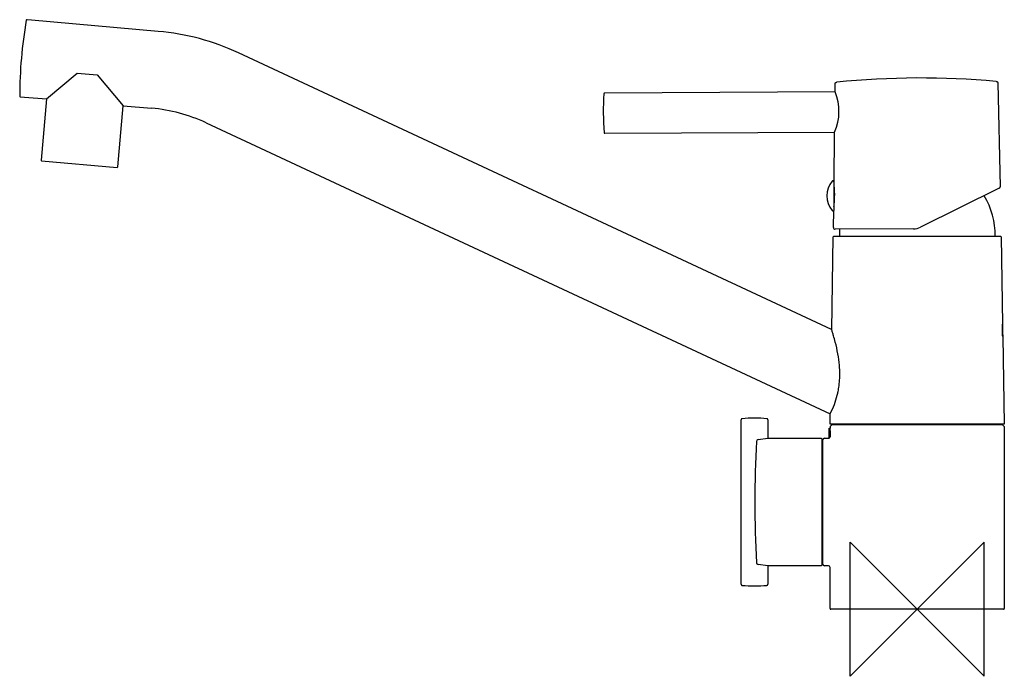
# Model space of a CAD drawing. Header units: millimetres. Extents: x -268 to 26, y -20 to 176.
import ezdxf

# ---------------------------------------------------------------- set-up
doc = ezdxf.new("R2010")
doc.units = ezdxf.units.MM
doc.header["$MEASUREMENT"] = 0
doc.layers.add('ORIGIN', color=6, linetype='Continuous')
doc.layers.add('PLANNING', color=1, linetype='Continuous')

# ---------------------------------------------------------------- blocks, each defined once
blk = doc.blocks.new('96410000_r')
at = {"layer": 'ORIGIN'}
blk.add_lwpolyline([(20, 20), (-20, -20), (-20, 20), (20, -20), (20, 20)], dxfattribs=at)
at = {"layer": 'PLANNING'}
for p, q in [((-264.31, 175.77), (-265.61, 175.88)), ((-226.46, 172.4), (-264.31, 175.72)), ((-25.54, 83.47), (-202.47, 165.98)), ((-259.84, 152.24), (-250.64, 159.96)), ((-250.64, 159.96), (-244.66, 159.44)), ((-244.66, 159.44), (-236.93, 150.23)), ((-24.48, 154.37), (-24.46, 156.75)), ((24.03, 157.01), (24.74, 126.04)), ((-267.62, 152.87), (-266.32, 152.75)), ((-266.32, 152.8), (-259.84, 152.24)), ((-24.48, 154.37), (-93.26, 154)), ((-259.84, 152.24), (-261.44, 134.01)), ((-238.53, 132), (-236.93, 150.23)), ((-236.93, 150.23), (-228.46, 149.49)), ((-212.19, 145.13), (-25.98, 58.3)), ((-93.19, 142), (-24.63, 142.37)), ((-24.81, 127.13), (-24.63, 142.37)), ((-261.26, 133.79), (-238.74, 131.82)), ((-24.86, 127.57), (-24.82, 120.11)), ((24.46, 125.58), (1, 113.99)), ((-24.97, 113.87), (-24.91, 118.94)), ((-24.82, 120.11), (-24.91, 118.94)), ((-1.13, 113.49), (-24.47, 113.37)), ((-25.51, 83.38), (-25.02, 111.1)), ((-24.82, 111.3), (24.82, 111.3)), ((25.02, 111.1), (25.48, 85.02)), ((25.43, 83.61), (25.46, 83.97)), ((25.49, 82.34), (25.47, 82.16)), ((25.55, 81.25), (25.54, 81.25)), ((25.55, 81.25), (26, 55.2)), ((-52.55, 7.44), (-52.55, 56.56)), ((-44.55, 56.56), (-44.55, 51)), ((-26, 55.2), (-25.94, 58.36)), ((-26.3, 51.02), (-26.3, 54)), ((-26.3, 54), (-26, 54)), ((26, 55.2), (-26, 55.2)), ((-25.5, 55), (-26, 54.5)), ((-26, 54.5), (-26, 54)), ((-25.99, 53.25), (-25.99, 51.49)), ((25.5, 55), (-25.5, 55)), ((26, 54.5), (25.5, 55)), ((26, 54.5), (26, 0.2)), ((-47.46, 50.61), (-44.55, 51)), ((-44.55, 51), (-28.65, 51)), ((-28.45, 50.8), (-28.45, 13.2)), ((-28.15, 13.5), (-28.15, 50.5)), ((-27.65, 51), (-26.5, 51)), ((-44.55, 13), (-47.46, 13.39)), ((-28.65, 13), (-44.55, 13)), ((-44.55, 13), (-44.55, 7.44)), ((-26.5, 13), (-27.65, 13)), ((-26, 0.2), (-26, 12.5)), ((25.8, 0), (-25.8, 0))]:
    blk.add_line(p, q, dxfattribs=at)
for centre, radius, start, end in [((-138.6, 153.21), 129.2, 169.968, 175.0156), ((-265.63, 175.68), 0.2, 85.0156, 169.968), ((-232.69, 101.18), 71.5, 65, 85), ((-136.99, 153.07), 130.81, 175.0156, 180.0009), ((1.12, -91.5), 250, 84.8475, 95.7688), ((-267.6, 153.07), 0.2, 180.0009, 265.0156), ((-23.67, 148.37), 70, 175.5477, 185.0689), ((-38.69, 148.54), 15.36, 336.3038, 22.3126), ((-232.69, 101.18), 48.5, 65.0001, 84.9999), ((-261.24, 133.99), 0.2, 175, 265), ((-238.73, 132.02), 0.2, 265, 355), ((-20, 123.39), 6.93, 141.0005, 219.6158), ((-25.16, 127.56), 0.3, 0.3082, 141.0005), ((24.24, 126.03), 0.5, 296.3075, 1.3089), ((0.03, 111.5), 23.25, 359.5071, 30.7401), ((-25.11, 119.16), 0.3, 219.6158, 311.4287), ((-24.47, 113.87), 0.5, 179.3082, 270.3082), ((0.03, 111.5), 23.25, 175.3734, 180.4928), ((-1.16, 118.49), 5, 270.3082, 295.6624), ((-24.82, 111.1), 0.2, 90, 179), ((24.82, 111.1), 0.2, 1, 90), ((50.83, 83.64), 25.38, 179.2673, 181.0048), ((79.06, 83.29), 53.61, 178.1546, 179.2752), ((71.21, 84.34), 45.77, 181.4303, 182.5091), ((83.41, 84.88), 57.97, 182.5091, 183.5836), ((27.66, 81.56), 2.14, 185.1045, 188.3108), ((-52.25, 56.56), 0.3, 94.2694, 180), ((-48.55, 7), 50, 85.7306, 94.2694), ((-44.85, 56.56), 0.3, 0, 85.7306), ((-51.99, 53.25), 26, 0, 1.653), ((289.81, 32), 338.26, 176.9328, 183.0672), ((-47.42, 50.07), 0.537, 93.9429, 176.9328), ((-28.65, 50.8), 0.2, 0, 90), ((-27.65, 50.5), 0.5, 90.0002, 179.9997), ((-26.5, 51.5), 0.5, 270.003, 293.5302), ((-26.49, 51.49), 0.5, 292.2262, 0.0007), ((-47.42, 13.93), 0.537, 183.0672, 266.0571), ((-28.65, 13.2), 0.2, 270, 0), ((-27.65, 13.5), 0.5, 180, 270), ((-26.5, 12.5), 0.5, 0.0112, 89.9998), ((-52.25, 7.44), 0.3, 180, 265.7306), ((-48.55, 57), 50, 265.7306, 274.2694), ((-44.85, 7.44), 0.3, 274.2694, 360), ((-25.8, 0.2), 0.2, 180, 270), ((25.8, 0.2), 0.2, 270, 360)]:
    blk.add_arc(centre, radius, start, end, dxfattribs=at)
for points, degree, knots in [([(-24.46, 156.75), (-24.45, 156.82), (-24.45, 156.9), (-24.42, 157.07), (-24.32, 157.17), (-24.16, 157.22), (-24.08, 157.23), (-24.01, 157.24)], 5, [265.089535, 265.089535, 265.089535, 265.089535, 265.089535, 265.089535, 265.589535, 265.589535, 266.089535, 266.089535, 266.089535, 266.089535, 266.089535, 266.089535]), ([(23.57, 157.49), (23.65, 157.49), (23.73, 157.48), (23.89, 157.43), (23.99, 157.33), (24.03, 157.16), (24.03, 157.08), (24.03, 157.01)], 5, [313.742681, 313.742681, 313.742681, 313.742681, 313.742681, 313.742681, 314.242681, 314.242681, 314.742681, 314.742681, 314.742681, 314.742681, 314.742681, 314.742681]), ([(-93.26, 154), (-93.29, 154), (-93.34, 154), (-93.41, 153.96), (-93.44, 153.91), (-93.45, 153.86), (-93.45, 153.83), (-93.46, 153.81)], 3, [0, 0, 0, 0, 0.0883892, 0.156182, 0.2247521, 0.2631141, 0.3131797, 0.3131797, 0.3131797, 0.3131797]), ([(-93.39, 142.18), (-93.39, 142.15), (-93.38, 142.1), (-93.35, 142.03), (-93.29, 142.01), (-93.24, 142), (-93.21, 142), (-93.19, 142)], 3, [23.9464171, 23.9464171, 23.9464171, 23.9464171, 24.0354703, 24.1030343, 24.1708261, 24.2097258, 24.2596003, 24.2596003, 24.2596003, 24.2596003]), ([(-24.82, 120.11), (-24.78, 120.38), (-24.73, 120.96), (-24.65, 122.1), (-24.6, 123.56), (-24.64, 125.03), (-24.71, 126.09), (-24.77, 126.7), (-24.8, 127), (-24.81, 127.13)], 3, [228.104033, 228.104033, 228.104033, 228.104033, 228.937218, 229.836441, 231.540762, 233.327807, 234.233206, 234.741227, 235.145189, 235.145189, 235.145189, 235.145189]), ([(-25.98, 58.3), (-25.5, 59.21), (-24.68, 61.04), (-23.97, 63.31), (-23.55, 65.16), (-23.31, 66.55), (-23.15, 68.14), (-23.08, 69.65), (-23.1, 71.24), (-23.23, 73.4), (-23.63, 76.27), (-24.28, 79.19), (-24.87, 81.3), (-25.2, 82.42), (-25.4, 83.04), (-25.49, 83.34), (-25.54, 83.47)], 3, [290.726913, 290.726913, 290.726913, 290.726913, 293.815697, 296.739227, 297.826981, 299.533316, 300.947255, 302.623751, 304.05908, 305.713368, 309.118381, 312.733664, 314.695065, 315.696876, 316.233528, 316.643009, 316.643009, 316.643009, 316.643009]), ([(25.53, 81.37), (25.51, 81.64), (25.46, 82.25), (25.42, 83.58), (25.43, 84.3), (25.45, 84.74)], 3, [3.119685, 3.119685, 3.119685, 3.119685, 3.619685, 3.619685, 4.119685, 4.119685, 4.119685, 4.119685])]:
    blk.add_open_spline(points, degree=degree, knots=knots, dxfattribs=at)
blk.add_open_spline([(25.45, 84.74), (25.47, 84.97), (25.48, 85.06), (25.48, 85.02)], degree=3, dxfattribs=at)

msp = doc.modelspace()

# ---------------------------------------------------------------- block references
msp.add_blockref('96410000_r', (0, 0))

doc.saveas('drawing.dxf')
